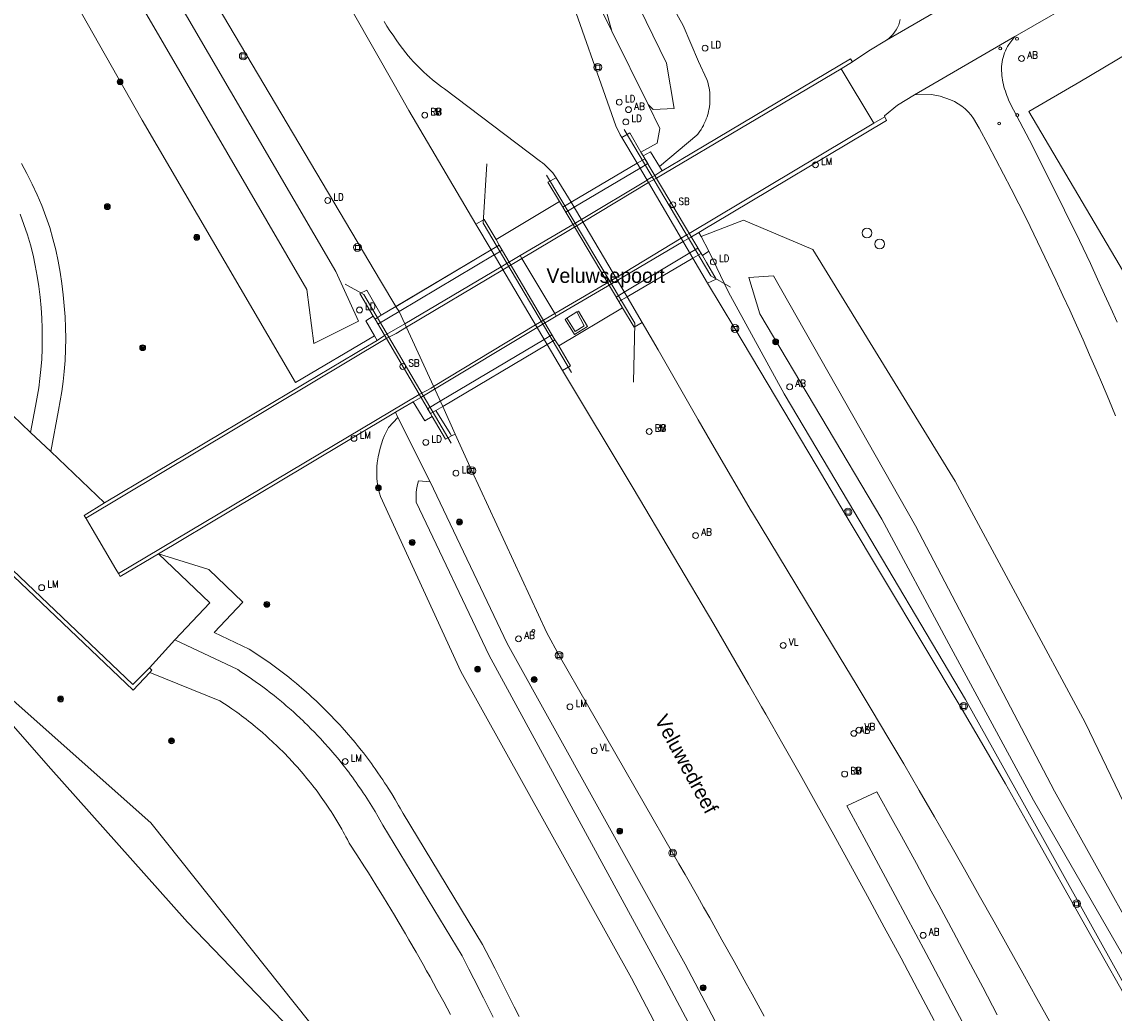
# Model space of a CAD drawing. Header units: metres. Extents: x 138165 to 154469, y 480134 to 494189.
# Tile 169 of 256: x 145976 to 146069, y 485526 to 485610. Entities that reach past the tile are written whole.
import ezdxf

# ---------------------------------------------------------------- set-up
doc = ezdxf.new("R2010")
doc.units = ezdxf.units.M
doc.header["$LTSCALE"] = 0.001
doc.header["$MEASUREMENT"] = 0
for name, color, linetype, lineweight in [('Level 5', 7, 'Continuous', 0), ('TOP-L-terrein schutting raster hek leuning', 7, 'Continuous', 0), ('TOP-L-topo objecten punt', 7, 'Continuous', 0), ('TOP-L-topo objecten vlak', 7, 'Continuous', 0), ('TOP-L-verharding vangrail', 7, 'Continuous', 0), ('TOP-L-water beschoeiing', 7, 'Continuous', 0), ('TOP-T-topo huisnummering naamgeving', 7, 'Continuous', 0), ('TOP_L_verharding lijnafwatering', 7, 'Continuous', 0)]:
    doc.layers.add(name, color=color, linetype=linetype, lineweight=lineweight)
doc.styles.add('Style-INTL_ISO', font='INTL_ISO.shx')
doc.styles.add('Style-STANDARD', font='STANDARD.shx')

# ---------------------------------------------------------------- blocks, each defined once
blk = doc.blocks.new('24')
at = {"layer": 'TOP-L-topo objecten punt', "color": 7, "linetype": 'Continuous', "lineweight": 0}
for radius in [0.025, 0.0182, 0.0115, 0.005]:
    blk.add_circle((0, 0), radius, dxfattribs=at)
blk = doc.blocks.new('39')
at = {"layer": 'TOP-L-topo objecten punt', "color": 7, "linetype": 'Continuous', "lineweight": 0}
for p, q in [((0.0175, 0.0175), (-0.0175, 0.0175)), ((-0.0175, 0.0175), (-0.0175, -0.0175)), ((0.0175, 0.0175), (0.0175, -0.0175)), ((0.0175, -0.0175), (-0.0175, -0.0175))]:
    blk.add_line(p, q, dxfattribs=at)
blk.add_circle((0, 0), 0.0332, dxfattribs=at)
blk = doc.blocks.new('121')
at = {"layer": 'TOP-L-topo objecten punt', "color": 7, "linetype": 'Continuous', "lineweight": 0}
blk.add_circle((0, 0), 0.025, dxfattribs=at)
at = {"layer": 'TOP-L-topo objecten punt', "color": 7, "linetype": 'Continuous', "lineweight": 0, "style": 'Style-STANDARD'}
blk.add_text('LD', height=0.06, dxfattribs=at).set_placement((0.0483, 0))
blk = doc.blocks.new('*U13')
at = {"layer": 'Level 5', "color": 7, "linetype": 'Continuous', "lineweight": 0}
blk.add_circle((0, 0), 0.0415, dxfattribs=at)
blk = doc.blocks.new('150')
at = {"layer": 'Level 5', "color": 7, "linetype": 'Continuous', "lineweight": 0}
blk.add_blockref('*U13', (0, 0), dxfattribs=at)
blk = doc.blocks.new('16')
at = {"layer": 'TOP-L-topo objecten punt', "color": 7, "linetype": 'Continuous', "lineweight": 0}
blk.add_circle((0, 0), 0.025, dxfattribs=at)
at = {"layer": 'TOP-L-topo objecten punt', "color": 7, "linetype": 'Continuous', "lineweight": 0, "style": 'Style-STANDARD'}
blk.add_text('LM', height=0.06, dxfattribs=at).set_placement((0.0483, 0))
blk = doc.blocks.new('15')
at = {"layer": 'TOP-L-topo objecten punt', "color": 7, "linetype": 'Continuous', "lineweight": 0}
blk.add_circle((0, 0), 0.025, dxfattribs=at)
at = {"layer": 'TOP-L-topo objecten punt', "color": 7, "linetype": 'Continuous', "lineweight": 0, "style": 'Style-STANDARD'}
blk.add_text('VL', height=0.06, dxfattribs=at).set_placement((0.0483, 0))
blk = doc.blocks.new('10')
at = {"layer": 'TOP-L-topo objecten punt', "linetype": 'Continuous', "lineweight": 0}
blk.add_circle((0, 0), 0.0125, dxfattribs=at)
blk = doc.blocks.new('11')
at = {"layer": 'TOP-L-topo objecten punt', "color": 7, "linetype": 'Continuous', "lineweight": 0}
blk.add_circle((0, 0), 0.025, dxfattribs=at)
at = {"layer": 'TOP-L-topo objecten punt', "color": 7, "linetype": 'Continuous', "lineweight": 0, "style": 'Style-STANDARD'}
blk.add_text('AB', height=0.06, dxfattribs=at).set_placement((0.0483, 0))
blk = doc.blocks.new('127')
at = {"layer": 'TOP-L-topo objecten punt', "color": 7, "linetype": 'Continuous', "lineweight": 0}
blk.add_circle((0, 0), 0.025, dxfattribs=at)
at = {"layer": 'TOP-L-topo objecten punt', "color": 7, "linetype": 'Continuous', "lineweight": 0, "style": 'Style-STANDARD'}
blk.add_text('RB', height=0.06, dxfattribs=at).set_placement((0.0483, 0))
blk = doc.blocks.new('175')
at = {"layer": 'TOP-L-topo objecten punt', "color": 7, "linetype": 'Continuous', "lineweight": 0}
blk.add_circle((0, 0), 0.025, dxfattribs=at)
at = {"layer": 'TOP-L-topo objecten punt', "color": 7, "linetype": 'Continuous', "lineweight": 0, "style": 'Style-STANDARD'}
blk.add_text('SB', height=0.06, dxfattribs=at).set_placement((0.0483, 0))
blk = doc.blocks.new('14')
at = {"layer": 'TOP-L-topo objecten punt', "color": 7, "linetype": 'Continuous', "lineweight": 0}
blk.add_circle((0, 0), 0.025, dxfattribs=at)
at = {"layer": 'TOP-L-topo objecten punt', "color": 7, "linetype": 'Continuous', "lineweight": 0, "style": 'Style-STANDARD'}
blk.add_text('VB', height=0.06, dxfattribs=at).set_placement((0.0483, 0))

msp = doc.modelspace()

# ---------------------------------------------------------------- linework, layer by layer
at = {"layer": 'TOP-L-terrein schutting raster hek leuning', "flags": 128}
for points in [[(146090.623, 485554.017), (146061.86, 485602.723), (146066.208, 485605.275), (146129.591, 485642.971)], [(146027.24, 485601.19), (146034.661, 485588.671), (146036.342, 485587.721)], [(146022.72, 485580.42), (146015.165, 485593.174), (146015.472, 485598.257)], [(146020.6, 485597.3), (146028.153, 485584.646), (146028.035, 485579.59)], [(146012.43, 485574.36), (146004.969, 485587.081)]]:
    msp.add_lwpolyline(points, dxfattribs=at)
at = {"layer": 'TOP-L-topo objecten vlak', "flags": 128}
for points in [[(146026.182, 485609.605), (146023.896, 485614.23), (146005.936, 485644.281), (145978.872, 485690.233), (145977.081, 485694.684)], [(146026.182, 485609.605), (146025.399, 485612.442), (146023.388, 485616.887), (146008.521, 485641.75), (145994.12, 485666.221), (145978.743, 485691.901), (145979.646, 485694.708), (145988.982, 485678.408), (146027.368, 485614.029), (146030.855, 485606.858), (146031.498, 485602.998), (146029.717, 485602.9), (146029.278, 485603.343)], [(145960.106, 485685.141), (145961.202, 485683.281), (145968.184, 485671.35), (145983.078, 485646.498), (145999.008, 485619.76), (146004.067, 485611.139), (146007.565, 485605.039), (146008.802, 485602.834), (146014.552, 485593.099)], [(145939.295, 485676.944), (145939.487, 485675.165), (145946.17, 485670.738), (145954.23, 485657.998), (145985.99, 485602.004), (145999.104, 485579.565), (146005.86, 485583.557)], [(145964.44, 485658.932), (146006.392, 485588.254), (146007.697, 485586.052)], [(145967.964, 485648.248), (146002.57, 485589.054), (146004.491, 485584.806), (146000.68, 485582.882), (146000.088, 485587.505), (145965.438, 485646.958)], [(146129.591, 485642.971), (146066.208, 485605.275), (146061.86, 485602.723), (146090.623, 485554.017)], [(146030.245, 485598.038), (146033.463, 485600.721), (146033.525, 485600.799), (146033.586, 485600.879), (146033.702, 485601.041), (146033.757, 485601.124), (146033.811, 485601.208), (146033.914, 485601.379), (146033.963, 485601.466), (146034.01, 485601.554), (146034.055, 485601.643), (146034.14, 485601.823), (146034.218, 485602.007), (146034.254, 485602.1), (146034.321, 485602.288), (146034.38, 485602.479), (146034.406, 485602.575), (146034.454, 485602.769), (146034.475, 485602.866), (146034.493, 485602.964), (146034.525, 485603.161), (146034.549, 485603.359), (146034.565, 485603.558), (146034.57, 485603.658), (146034.574, 485603.857), (146034.57, 485604.057), (146034.565, 485604.157), (146034.549, 485604.356), (146034.525, 485604.554), (146034.493, 485604.751), (146034.474, 485604.849), (146034.453, 485604.946), (146034.406, 485605.14), (146034.35, 485605.332), (146034.302, 485605.479), (146033.586, 485607.015), (146032.273, 485610.1), (146018.844, 485634.103)], [(146060.645, 485609.158), (146067.024, 485612.831), (146078.221, 485619.302)], [(146022.042, 485614.244), (146026.527, 485601.505), (146026.882, 485600.748), (146027.021, 485600.515)], [(146056.243, 485612.645), (146049.671, 485608.846)], [(146021.423, 485597.052), (146021.255, 485597.328), (146021.123, 485597.483), (146020.987, 485597.635), (146020.847, 485597.783), (146020.703, 485597.927), (146020.554, 485598.068), (146020.403, 485598.204), (146020.247, 485598.335), (146020.088, 485598.463), (146011.863, 485604.674), (146011.599, 485604.861), (146011.338, 485605.053), (146011.082, 485605.251), (146010.829, 485605.453), (146010.581, 485605.661), (146010.337, 485605.874), (146010.098, 485606.092), (146009.863, 485606.315), (146009.632, 485606.543), (146009.407, 485606.775), (146009.186, 485607.012), (146008.97, 485607.253), (146008.76, 485607.499), (146008.554, 485607.749), (146008.273, 485608.122), (146007.997, 485608.498), (146007.726, 485608.878), (146007.46, 485609.261), (146007.198, 485609.648), (146006.942, 485610.038), (146006.69, 485610.431)], [(146050.846, 485610.615), (146050.795, 485610.377), (146050.722, 485610.146), (146050.625, 485609.925), (146050.506, 485609.715), (146050.369, 485609.515), (146050.215, 485609.326), (146050.047, 485609.15), (146049.865, 485608.99), (146049.671, 485608.846)], [(146029.278, 485603.343), (146026.182, 485609.605)], [(146052.08, 485604.167), (146060.645, 485609.158)], [(146069.4, 485584.711), (146068.872, 485585.904), (146068.336, 485587.093), (146067.731, 485588.412), (146067.118, 485589.728), (146066.498, 485591.04), (146065.87, 485592.348), (146065.233, 485593.652), (146064.589, 485594.952), (146063.937, 485596.249), (146062.173, 485599.807), (146060.289, 485603.372), (146060.125, 485603.734), (146060.05, 485603.918), (146059.978, 485604.103), (146059.911, 485604.29), (146059.846, 485604.479), (146059.785, 485604.668), (146059.729, 485604.859), (146059.679, 485605.051), (146059.636, 485605.245), (146059.602, 485605.436), (146059.572, 485605.628), (146059.548, 485605.821), (146059.531, 485606.016), (146059.521, 485606.21), (146059.52, 485606.404), (146059.527, 485606.598), (146059.544, 485606.791), (146059.572, 485606.982), (146059.61, 485607.176), (146059.658, 485607.368), (146059.716, 485607.559), (146059.782, 485607.747), (146059.857, 485607.931), (146059.941, 485608.111), (146060.033, 485608.287), (146060.132, 485608.458), (146060.645, 485609.158)], [(146049.671, 485608.846), (146048.16, 485607.926), (146046.776, 485606.982)], [(146046.776, 485606.982), (146046.584, 485607.251), (146032.11, 485598.64), (146032.015, 485598.584), (146030.47, 485597.67)], [(146018.49, 485590.179), (146023.701, 485593.268), (146029.313, 485596.659), (146030.01, 485597.04), (146045.795, 485606.4)], [(146045.795, 485606.4), (146046.776, 485606.982)], [(146045.795, 485606.4), (146048.584, 485601.727)], [(146049.528, 485602.291), (146049.493, 485602.367), (146050.626, 485603.273), (146052.08, 485604.167)], [(146052.08, 485604.167), (146053.524, 485604.196), (146054.267, 485604.042), (146055.162, 485603.731), (146055.498, 485603.583), (146055.82, 485603.405), (146056.125, 485603.2), (146056.411, 485602.969), (146056.675, 485602.713), (146056.915, 485602.434), (146057.13, 485602.136), (146057.611, 485601.31), (146058.379, 485599.891), (146059.701, 485597.377), (146060.351, 485596.114), (146060.994, 485594.847), (146061.642, 485593.55), (146062.283, 485592.248), (146062.916, 485590.943), (146063.541, 485589.634), (146064.159, 485588.322), (146064.771, 485587.006), (146065.351, 485585.742), (146065.924, 485584.475), (146066.491, 485583.205), (146067.052, 485581.932), (146067.605, 485580.656), (146068.151, 485579.376), (146068.691, 485578.094), (146069.267, 485576.701)], [(146028.671, 485599.27), (146030.067, 485600.026), (146030.298, 485601.28), (146029.278, 485603.343)], [(146048.584, 485601.727), (146032.79, 485592.3), (146032.606, 485592.193), (146032.114, 485591.909), (146026.515, 485588.51), (146021.291, 485585.452)], [(146033.614, 485592.398), (146034.407, 485592.867), (146034.773, 485593.085), (146049.674, 485601.977), (146049.528, 485602.291)], [(146049.528, 485602.291), (146048.584, 485601.727)], [(146027.021, 485600.515), (146027.716, 485600.902), (146028.671, 485599.27)], [(146021.423, 485597.052), (146022.691, 485594.982), (146028.332, 485598.318), (146027.021, 485600.515)], [(146021.69, 485595.03), (146022.25, 485594.14), (146022.952, 485594.555), (146028.588, 485597.888), (146029.25, 485598.28), (146028.861, 485598.944)], [(146028.861, 485598.944), (146028.671, 485599.27)], [(146030.245, 485598.038), (146029.48, 485599.29), (146028.861, 485598.944)], [(145978.168, 485573.652), (145978.838, 485577.182), (145979.123, 485578.802), (145979.237, 485579.657), (145979.327, 485580.504), (145979.398, 485581.439), (145979.44, 485582.379), (145979.453, 485583.318), (145979.44, 485584.254), (145979.4, 485585.188), (145979.335, 485586.116), (145979.245, 485587.072), (145979.128, 485588.03), (145978.984, 485588.99), (145978.81, 485589.949), (145978.603, 485590.907), (145978.361, 485591.86), (145978.082, 485592.807), (145977.758, 485593.762), (145977.4, 485594.7), (145977.009, 485595.624), (145976.586, 485596.531), (145976.136, 485597.421), (145975.659, 485598.293)], [(146028.332, 485598.318), (146022.691, 485594.982)], [(146033.116, 485590.199), (146033.81, 485590.602), (146029.005, 485598.697), (146028.332, 485598.318)], [(146033.116, 485590.199), (146028.332, 485598.318)], [(146030.47, 485597.67), (146030.245, 485598.038)], [(146030.47, 485597.67), (146030.464, 485597.666), (146029.85, 485597.27), (146029.541, 485597.084), (146029.204, 485596.882), (146029.187, 485596.872), (146023.576, 485593.498), (146018.346, 485590.424)], [(146021.69, 485595.03), (146020.713, 485596.705), (146021.423, 485597.052)], [(146016.29, 485591.79), (146021.69, 485595.03)], [(146022.691, 485594.982), (146021.985, 485594.561), (146026.79, 485586.48), (146027.478, 485586.881)], [(146022.691, 485594.982), (146027.478, 485586.881)], [(145976.445, 485575.298), (145976.871, 485577.542), (145977.146, 485579.107), (145977.251, 485579.895), (145977.335, 485580.685), (145977.401, 485581.56), (145977.441, 485582.438), (145977.453, 485583.318), (145977.441, 485584.197), (145977.403, 485585.075), (145977.342, 485585.952), (145977.256, 485586.857), (145977.146, 485587.761), (145977.011, 485588.663), (145976.848, 485589.559), (145976.656, 485590.45), (145976.432, 485591.331), (145976.175, 485592.203), (145975.876, 485593.084), (145975.544, 485593.954)], [(146014.552, 485593.099), (146015.261, 485593.489), (146016.29, 485591.79)], [(146033.811, 485592.046), (146037.435, 485593.45), (146043.387, 485590.946), (146055.551, 485571.123), (146066.672, 485550.477), (146076.582, 485529.924), (146072.404, 485526.502), (146069.946, 485528.201)], [(146007.697, 485586.052), (146007.73, 485586.072), (146015.842, 485590.898), (146014.552, 485593.099)], [(146021.426, 485585.224), (146026.646, 485588.288), (146032.289, 485591.612), (146032.98, 485592.02), (146033.614, 485592.398)], [(146033.811, 485592.046), (146033.614, 485592.398)], [(146005.75, 485585.23), (146005.92, 485584.97), (146006.15, 485584.55), (146007.986, 485585.642), (146016.098, 485590.468), (146016.136, 485590.49), (146016.79, 485590.88), (146016.55, 485591.31), (146016.29, 485591.79)], [(146034.482, 485590.78), (146033.811, 485592.046)], [(146020.647, 485582.81), (146021.3, 485583.22), (146016.55, 485591.31), (146015.842, 485590.898), (146007.697, 485586.052), (146006.45, 485585.31), (146005.92, 485584.97), (146010.65, 485576.91), (146011.134, 485577.16), (146011.705, 485577.501)], [(146018.346, 485590.424), (146016.699, 485589.457), (146008.466, 485584.59), (146006.74, 485583.57), (146006.09, 485583.16)], [(146020.647, 485582.81), (146015.842, 485590.898), (146007.73, 485586.072), (146007.697, 485586.052), (146007.733, 485585.991), (146007.986, 485585.642), (146011.705, 485577.501)], [(146018.49, 485590.179), (146018.346, 485590.424)], [(146033.93, 485590.41), (146033.53, 485591.05), (146032.855, 485590.645), (146027.24, 485587.283), (146026.55, 485586.87), (146026.79, 485586.48), (146027.09, 485585.95)], [(146034.482, 485590.78), (146033.93, 485590.41)], [(146033.93, 485590.41), (146034.279, 485589.813), (146035.106, 485588.398), (146034.37, 485588.056)], [(146069.946, 485528.201), (146061.337, 485543.669), (146056.434, 485552.45), (146046.414, 485569.313), (146040.926, 485578.589), (146036.161, 485587.282), (146034.482, 485590.78)], [(145981.18, 485567.96), (146006.88, 485583.33), (146007.72, 485583.75), (146008.607, 485584.28), (146016.848, 485589.207), (146018.49, 485590.179)], [(146018.49, 485590.179), (146021.291, 485585.452)], [(146034.37, 485588.056), (146033.116, 485590.199), (146027.478, 485586.881), (146028.78, 485584.68)], [(146027.478, 485586.881), (146033.116, 485590.199)], [(146040.012, 485588.688), (146052.172, 485567.295), (146064.057, 485544.598), (146071.167, 485531.851), (146069.865, 485530.638), (146062.244, 485543.834), (146055.004, 485557.208), (146049.269, 485567.875), (146038.834, 485585.42), (146037.888, 485588.546), (146040.012, 485588.688)], [(146070.716, 485525.975), (146067.282, 485532.075), (146061.668, 485542.049), (146059.856, 485545.246), (146058.016, 485548.427), (146056.148, 485551.592), (146046.15, 485568.303), (146043.668, 485572.49), (146040.194, 485578.336), (146036.713, 485584.178), (146034.37, 485588.056)], [(146007.697, 485586.052), (146006.45, 485585.31), (146005.214, 485587.452), (146004.63, 485587.16), (146005.75, 485585.23)], [(146027.09, 485585.95), (146021.64, 485582.7)], [(146028.78, 485584.68), (146028.092, 485584.286), (146027.09, 485585.95)], [(146021.291, 485585.452), (146019.656, 485584.494), (146010.921, 485579.218), (146010.71, 485579.09), (146009.69, 485578.54), (145983.96, 485563.22)], [(146005.75, 485585.23), (146005.12, 485584.83), (146005.86, 485583.557)], [(146009.191, 485577.914), (146009.83, 485578.29), (146011.018, 485579.003), (146019.792, 485584.265), (146021.426, 485585.224)], [(146021.426, 485585.224), (146021.291, 485585.452)], [(146023.17, 485585.59), (146023.32, 485585.65), (146024.11, 485584.34), (146022.98, 485583.67), (146022.19, 485584.96), (146022.32, 485585.07)], [(146022.32, 485585.07), (146023.037, 485583.923), (146023.8, 485584.405), (146023.17, 485585.59)], [(146022.32, 485585.07), (146023.17, 485585.59)], [(146028.78, 485584.68), (146030.128, 485582.364), (146030.821, 485581.168), (146031.512, 485579.971), (146032.889, 485577.573), (146033.575, 485576.373), (146034.931, 485574.001), (146038.095, 485568.598), (146038.208, 485568.412), (146045.717, 485556.018), (146047.088, 485553.757), (146048.45, 485551.49), (146049.804, 485549.218), (146051.149, 485546.941), (146052.486, 485544.659), (146053.781, 485542.423), (146055.066, 485540.182), (146056.343, 485537.936), (146057.613, 485535.686), (146058.878, 485533.434), (146060.142, 485531.18), (146061.345, 485529.032), (146062.544, 485526.882), (146063.74, 485524.73)], [(146006.09, 485583.16), (146004.927, 485582.473), (146004.21, 485582.05), (146000, 485579.541), (145982.77, 485569.258)], [(146005.86, 485583.557), (146006.09, 485583.16)], [(146021.64, 485582.7), (146021.3, 485583.22), (146021.05, 485583.63), (146020.394, 485583.241), (146011.496, 485577.958), (146010.42, 485577.32), (146010.65, 485576.91), (146010.807, 485576.646)], [(146021.953, 485580.587), (146020.647, 485582.81), (146011.705, 485577.501)], [(146011.705, 485577.501), (146020.647, 485582.81)], [(146021.64, 485582.7), (146022.632, 485580.984), (146021.953, 485580.587)], [(146021.953, 485580.587), (146028.011, 485570.527), (146034.902, 485558.902), (146037.877, 485553.774), (146038.992, 485551.832), (146039.353, 485551.203), (146040.82, 485548.627), (146042.278, 485546.046), (146043.729, 485543.46), (146045.17, 485540.87), (146046.604, 485538.275), (146048.052, 485535.632), (146049.49, 485532.983), (146050.919, 485530.329), (146052.34, 485527.671), (146053.755, 485525.01)], [(146009.191, 485577.914), (146008.284, 485577.383), (146007.659, 485577.009)], [(146010.807, 485576.646), (146010.18, 485576.28), (146009.191, 485577.914)], [(146012.45, 485574.99), (146012.346, 485575.188), (146011.134, 485577.16), (146011.705, 485577.501)], [(146011.705, 485577.501), (146012.767, 485575.144)], [(145976.445, 485575.298), (145974.89, 485576.771)], [(145987.383, 485564.919), (146000, 485572.429), (146007.659, 485577.009)], [(146040.92, 485503.67), (146027.87, 485528.61), (146013.25, 485554.85), (146006.39, 485569.82), (146006.307, 485570.098), (146006.227, 485570.416), (146006.163, 485570.737), (146006.115, 485571.061), (146006.082, 485571.387), (146006.066, 485571.715), (146006.066, 485572.042), (146006.081, 485572.37), (146006.113, 485572.696), (146006.16, 485573.02), (146006.194, 485573.214), (146006.272, 485573.585), (146006.366, 485573.952), (146006.475, 485574.315), (146006.599, 485574.672), (146006.738, 485575.025), (146006.892, 485575.371), (146007.06, 485575.71), (146007.873, 485576.581)], [(146007.659, 485577.009), (146007.873, 485576.581)], [(146007.873, 485576.581), (146010.63, 485571.06)], [(146012.45, 485574.99), (146011.96, 485574.71), (146010.807, 485576.646)], [(145986.611, 485555.161), (145985.202, 485553.723), (145967.018, 485571.006), (145971.411, 485575.799)], [(145978.168, 485573.652), (145976.445, 485575.298)], [(146012.767, 485575.144), (146012.45, 485574.99)], [(146039.202, 485525.364), (146038.181, 485527.238), (146037.669, 485528.174), (146036.638, 485530.043), (146035.601, 485531.908), (146034.556, 485533.769), (146034.031, 485534.698), (146033.505, 485535.626), (146032.446, 485537.479), (146031.915, 485538.404), (146031.381, 485539.328), (146021.666, 485556.223), (146020.616, 485558.16), (146014.203, 485572.018), (146012.767, 485575.144)], [(145982.77, 485569.258), (145978.168, 485573.652)], [(145966.666, 485571.161), (145966.533, 485571.017), (145985.224, 485553.235), (145986.664, 485554.767)], [(146042.98, 485505.54), (146030.56, 485528.86), (146015.68, 485556.21), (146009.45, 485569.32), (146009.432, 485569.594), (146009.43, 485569.869), (146009.444, 485570.144), (146009.474, 485570.417), (146009.52, 485570.688), (146009.582, 485570.956), (146009.64, 485571.16), (146010.63, 485571.06)], [(146010.63, 485571.06), (146017.23, 485557.23), (146032.44, 485529.82), (146044.74, 485506.48), (146047.986, 485500), (146062.252, 485471.808)], [(145982.77, 485569.258), (145981.03, 485568.2), (145981.18, 485567.96)], [(145983.96, 485563.22), (145983.747, 485563.583), (145982.293, 485566.062), (145982.013, 485566.552), (145981.232, 485567.871), (145981.202, 485567.922), (145981.18, 485567.96)], [(145983.96, 485563.22), (145984.12, 485562.96), (145987.383, 485564.919)], [(145987.383, 485564.919), (145991.692, 485563.576), (145994.621, 485560.785), (145992.15, 485558.171), (145995.152, 485556.755), (145995.541, 485556.505), (145996.014, 485556.192), (145996.484, 485555.871), (145996.946, 485555.545), (145997.183, 485555.375), (145997.633, 485555.043)], [(145997.633, 485555.043), (145997.183, 485555.375), (145996.946, 485555.545), (145996.484, 485555.871), (145996.014, 485556.192), (145995.541, 485556.505), (145995.152, 485556.755), (145992.15, 485558.171), (145994.621, 485560.785), (145991.692, 485563.576), (145987.383, 485564.919), (145991.799, 485560.711), (145988.8, 485557.539), (145994.18, 485555.002), (145994.449, 485554.829), (145994.899, 485554.532)], [(145988.8, 485557.539), (145991.799, 485560.711), (145987.383, 485564.919)], [(145986.611, 485555.161), (145988.8, 485557.539)], [(145994.899, 485554.532), (145994.449, 485554.829), (145994.18, 485555.002), (145988.8, 485557.539)], [(146000.929, 485521.909), (145989.878, 485533.418), (145977.945, 485546.777), (145970.365, 485555.407)], [(145986.664, 485554.767), (145986.836, 485554.951), (145986.611, 485555.161)], [(145997.863, 485554.869), (145997.633, 485555.043)], [(145986.664, 485554.767), (145992.629, 485552.346), (145993.05, 485552.073), (145993.259, 485551.934), (145993.466, 485551.793), (145993.673, 485551.65), (145994.083, 485551.36), (145994.286, 485551.213), (145994.488, 485551.064), (145994.888, 485550.761), (145995.086, 485550.607), (145995.283, 485550.452), (145995.674, 485550.137), (145995.867, 485549.977), (145996.25, 485549.652), (145996.627, 485549.321), (145996.814, 485549.154), (145997.184, 485548.814), (145997.548, 485548.469), (145997.728, 485548.294), (145998.083, 485547.94), (145998.259, 485547.761), (145998.433, 485547.58), (145998.606, 485547.398), (145998.777, 485547.215), (145999.116, 485546.844), (145999.283, 485546.657), (145999.612, 485546.278), (145999.774, 485546.087), (146000.095, 485545.7), (146000.253, 485545.505), (146000.409, 485545.309), (146000.717, 485544.912), (146000.868, 485544.712), (146001.018, 485544.511), (146001.313, 485544.105), (146001.458, 485543.9), (146001.743, 485543.487), (146002.022, 485543.07), (146002.158, 485542.86), (146002.294, 485542.648), (146002.559, 485542.222), (146002.817, 485541.792), (146003.068, 485541.357), (146003.191, 485541.139), (146003.313, 485540.919), (146003.432, 485540.698), (146003.55, 485540.477), (146003.707, 485540.175), (146004.37, 485539.155), (146005.027, 485538.131), (146005.352, 485537.617), (146005.999, 485536.586), (146006.638, 485535.551), (146006.956, 485535.032), (146007.585, 485533.991), (146007.897, 485533.469), (146008.516, 485532.422), (146008.823, 485531.896), (146009.432, 485530.843), (146010.033, 485529.786), (146010.332, 485529.255), (146010.628, 485528.724), (146010.923, 485528.192), (146011.216, 485527.659), (146011.797, 485526.59), (146012.084, 485526.054), (146012.37, 485525.517)], [(145995.785, 485553.917), (145995.344, 485554.228), (145994.899, 485554.532)], [(145997.863, 485554.869), (145998.093, 485554.693), (145998.536, 485554.346), (145998.763, 485554.162), (145999.196, 485553.806), (145999.416, 485553.621), (145999.636, 485553.434), (146000.058, 485553.065), (146000.273, 485552.874), (146000.489, 485552.679)], [(146000.489, 485552.679), (146000.273, 485552.874), (146000.058, 485553.065), (145999.636, 485553.434), (145999.416, 485553.621), (145999.196, 485553.806), (145998.763, 485554.162), (145998.536, 485554.346), (145998.093, 485554.693), (145997.863, 485554.869)], [(145995.785, 485553.917), (145996.004, 485553.759), (145996.438, 485553.439), (145996.653, 485553.277), (145996.867, 485553.113), (145997.291, 485552.78), (145997.501, 485552.611), (145997.918, 485552.268), (145998.124, 485552.095), (145998.329, 485551.92), (145998.736, 485551.565), (145998.937, 485551.386), (145999.137, 485551.205), (145999.532, 485550.838), (145999.728, 485550.653), (145999.923, 485550.466), (146000.116, 485550.278), (146000.497, 485549.897), (146000.686, 485549.704), (146001.059, 485549.315)], [(146001.059, 485549.315), (146000.686, 485549.704), (146000.497, 485549.897), (146000.116, 485550.278), (145999.923, 485550.466), (145999.728, 485550.653), (145999.532, 485550.838), (145999.137, 485551.205), (145998.937, 485551.386), (145998.736, 485551.565), (145998.329, 485551.92), (145998.124, 485552.095), (145997.918, 485552.268), (145997.501, 485552.611), (145997.291, 485552.78), (145996.867, 485553.113), (145996.653, 485553.277), (145996.438, 485553.439), (145996.004, 485553.759), (145995.785, 485553.917)], [(146000.345, 485524.832), (145986.73, 485541.89), (145974.693, 485552.589)], [(146000.899, 485552.298), (146000.489, 485552.679)], [(146000.899, 485552.298), (146001.107, 485552.102), (146001.313, 485551.904), (146001.521, 485551.701), (146001.919, 485551.304), (146002.122, 485551.096), (146002.51, 485550.692), (146002.707, 485550.481), (146002.901, 485550.272), (146003.095, 485550.059)], [(146003.095, 485550.059), (146002.901, 485550.272), (146002.707, 485550.481), (146002.51, 485550.692), (146002.122, 485551.096), (146001.919, 485551.304), (146001.521, 485551.701), (146001.313, 485551.904), (146001.107, 485552.102), (146000.899, 485552.298)], [(146001.244, 485549.118), (146001.059, 485549.315)], [(146003.467, 485549.64), (146003.095, 485550.059)], [(146003.467, 485549.64), (146003.658, 485549.421), (146003.845, 485549.203), (146004.206, 485548.774), (146004.392, 485548.546), (146004.742, 485548.108), (146004.919, 485547.882), (146005.092, 485547.658), (146005.265, 485547.431), (146005.436, 485547.202), (146005.605, 485546.973), (146005.771, 485546.743), (146005.935, 485546.513), (146006.103, 485546.275), (146006.42, 485545.812), (146006.58, 485545.572), (146006.736, 485545.336), (146006.89, 485545.099), (146007.046, 485544.855), (146007.345, 485544.374), (146007.638, 485543.886), (146007.923, 485543.397), (146008.066, 485543.143), (146008.312, 485542.699), (146015.114, 485531.508), (146015.731, 485530.309), (146016.155, 485529.481), (146016.995, 485527.826), (146017.828, 485526.167), (146018.242, 485525.336)], [(146018.242, 485525.336), (146017.828, 485526.167), (146016.995, 485527.826), (146016.155, 485529.481), (146015.731, 485530.309), (146015.114, 485531.508), (146008.312, 485542.699), (146008.066, 485543.143), (146007.923, 485543.397), (146007.638, 485543.886), (146007.345, 485544.374), (146007.046, 485544.855), (146006.89, 485545.099), (146006.736, 485545.336), (146006.58, 485545.572), (146006.42, 485545.812), (146006.103, 485546.275), (146005.935, 485546.513), (146005.771, 485546.743), (146005.605, 485546.973), (146005.436, 485547.202), (146005.265, 485547.431), (146005.092, 485547.658), (146004.919, 485547.882), (146004.742, 485548.108), (146004.392, 485548.546), (146004.206, 485548.774), (146003.845, 485549.203), (146003.658, 485549.421), (146003.467, 485549.64)], [(146001.244, 485549.118), (146001.427, 485548.92), (146001.608, 485548.721)], [(146001.608, 485548.721), (146001.427, 485548.92), (146001.244, 485549.118)], [(146001.967, 485548.318), (146001.608, 485548.721)], [(146001.967, 485548.318), (146002.144, 485548.115), (146002.319, 485547.91), (146002.666, 485547.497), (146002.837, 485547.288), (146003.174, 485546.867), (146003.34, 485546.655), (146003.505, 485546.441), (146003.668, 485546.227), (146003.829, 485546.011), (146003.989, 485545.794), (146004.147, 485545.575), (146004.304, 485545.356)], [(146004.304, 485545.356), (146004.147, 485545.575), (146003.989, 485545.794), (146003.829, 485546.011), (146003.668, 485546.227), (146003.505, 485546.441), (146003.34, 485546.655), (146003.174, 485546.867), (146002.837, 485547.288), (146002.666, 485547.497), (146002.319, 485547.91), (146002.144, 485548.115), (146001.967, 485548.318)], [(146004.459, 485545.135), (146004.304, 485545.356)], [(146004.459, 485545.135), (146004.764, 485544.69), (146004.914, 485544.466), (146005.062, 485544.241), (146005.209, 485544.015), (146005.354, 485543.788), (146005.639, 485543.33), (146005.917, 485542.868), (146006.188, 485542.402), (146006.321, 485542.167), (146006.582, 485541.695), (146013.368, 485530.53), (146013.952, 485529.396), (146014.373, 485528.573), (146015.21, 485526.925), (146016.039, 485525.273)], [(146016.039, 485525.273), (146015.21, 485526.925), (146014.373, 485528.573), (146013.952, 485529.396), (146013.368, 485530.53), (146006.582, 485541.695), (146006.321, 485542.167), (146006.188, 485542.402), (146005.917, 485542.868), (146005.639, 485543.33), (146005.354, 485543.788), (146005.209, 485544.015), (146005.062, 485544.241), (146004.914, 485544.466), (146004.764, 485544.69), (146004.459, 485545.135)], [(146058.333, 485520.819), (146055.7, 485525.778), (146054.381, 485528.256), (146053.06, 485530.733), (146050.413, 485535.684), (146047.758, 485540.632), (146046.296, 485543.35), (146048.854, 485544.554)], [(146048.854, 485544.554), (146050.312, 485541.92), (146050.955, 485540.752), (146052.236, 485538.413), (146053.509, 485536.07), (146054.143, 485534.898), (146054.776, 485533.724), (146055.407, 485532.549), (146056.663, 485530.197), (146057.288, 485529.019), (146057.911, 485527.841), (146059.153, 485525.481)]]:
    msp.add_lwpolyline(points, dxfattribs=at)
at = {"layer": 'TOP-L-verharding vangrail', "flags": 128}
msp.add_lwpolyline([(146003.358, 485587.981), (146004.971, 485587.083)], dxfattribs=at)
at = {"layer": 'TOP-L-water beschoeiing', "flags": 128}
for points in [[(145970.365, 485555.407), (145977.945, 485546.777), (145989.878, 485533.418)], [(145989.878, 485533.418), (146000.929, 485521.909)]]:
    msp.add_lwpolyline(points, dxfattribs=at)
at = {"layer": 'TOP_L_verharding lijnafwatering', "flags": 128}
msp.add_lwpolyline([(146021.291, 485585.452), (146018.49, 485590.179)], dxfattribs=at)

# ---------------------------------------------------------------- block references
at = {"layer": 'TOP-L-topo objecten punt', "xscale": 10, "yscale": 10, "zscale": 10}
for name, p in [('121', (146034.154, 485608.16)), ('10', (146059.407, 485608.13)), ('10', (146060.841, 485608.959)), ('39', (145994.641, 485607.482)), ('11', (146061.232, 485607.265)), ('39', (146024.977, 485606.517)), ('24', (145984.105, 485605.276)), ('121', (146026.815, 485603.529)), ('11', (146027.606, 485602.892)), ('16', (146010.171, 485602.423)), ('127', (146010.171, 485602.423)), ('10', (146060.864, 485602.434)), ('121', (146027.371, 485601.844)), ('10', (146059.316, 485601.709)), ('16', (146043.602, 485598.181)), ('121', (146001.869, 485595.126)), ('175', (146031.4, 485594.765)), ('24', (145983.014, 485594.598)), ('150', (146048.007, 485592.347)), ('24', (145990.661, 485591.975)), ('39', (146004.416, 485591.111)), ('150', (146049.094, 485591.405)), ('121', (146034.86, 485589.87)), ('121', (146004.593, 485585.763)), ('39', (146036.713, 485584.178)), ('24', (146040.193, 485583.043)), ('24', (145986.037, 485582.536)), ('175', (146008.289, 485580.933)), ('11', (146041.392, 485579.187)), ('16', (146029.376, 485575.369)), ('127', (146029.376, 485575.369)), ('16', (146004.121, 485574.782)), ('121', (146010.26, 485574.44)), ('121', (146012.84, 485571.801)), ('39', (146014.203, 485572.018)), ('24', (146006.204, 485570.545)), ('39', (146046.382, 485568.489)), ('24', (146013.14, 485567.628)), ('11', (146033.348, 485566.467)), ('24', (146009.099, 485565.886)), ('16', (145977.399, 485562.014)), ('24', (145996.663, 485560.583)), ('11', (146018.199, 485557.635)), ('10', (146019.469, 485558.317)), ('15', (146040.841, 485557.076)), ('39', (146021.666, 485556.223)), ('24', (146014.696, 485555.044)), ('24', (146019.533, 485554.156)), ('24', (145979.02, 485552.494)), ('16', (146022.595, 485551.829)), ('39', (146056.286, 485551.869)), ('14', (146047.313, 485549.826)), ('11', (146046.889, 485549.55)), ('24', (145988.507, 485548.909)), ('15', (146024.677, 485548.068)), ('16', (146003.363, 485547.147)), ('16', (146046.1, 485546.075)), ('127', (146046.1, 485546.075)), ('24', (146026.851, 485541.199)), ('39', (146031.381, 485539.328)), ('39', (146065.94, 485534.983)), ('11', (146052.81, 485532.28)), ('24', (146033.991, 485527.8))]:
    msp.add_blockref(name, p, dxfattribs=at)

# ---------------------------------------------------------------- texts
at = {"layer": 'TOP-T-topo huisnummering naamgeving', "style": 'Style-INTL_ISO'}
msp.add_text('Veluwsepoort', height=1.25, dxfattribs=at).set_placement((146020.582, 485588.082))
msp.add_text('Veluwedreef', height=1.25, rotation=298.4, dxfattribs=at).set_placement((146029.802, 485550.724))

doc.saveas('drawing.dxf')
